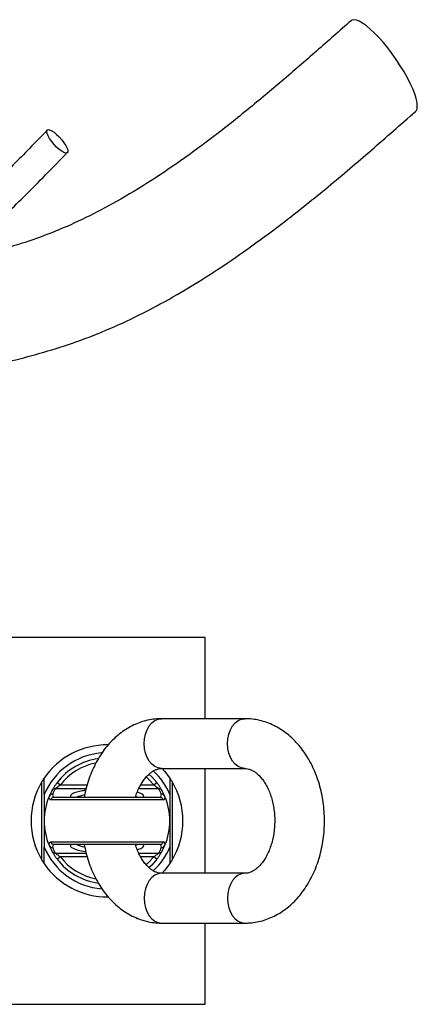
# Model space of a CAD drawing. Header units: millimetres. Extents: x 349 to 3491, y 932 to 2695.
# Tile 12 of 12: x 3339 to 3491, y 1775 to 2151. Entities that reach past the tile are written whole.
import ezdxf

# ---------------------------------------------------------------- set-up
doc = ezdxf.new("R2010")
doc.units = ezdxf.units.MM

msp = doc.modelspace()

# ---------------------------------------------------------------- linework, layer by layer
at = {"color": 7, "linetype": 'Continuous', "lineweight": 25}
for p, q in [((3410.08, 1915.01), (3335.08, 1915.01)), ((3410.08, 1884.01), (3410.08, 1915.01)), ((3425.26, 1884.01), (3393.44, 1884.01)), ((3393.44, 1865.01), (3425.26, 1865.01)), ((3410.08, 1825.01), (3410.08, 1865.01)), ((3347.75, 1830.02), (3347.75, 1859.99)), ((3397.41, 1859.99), (3397.41, 1830.02)), ((3353.57, 1859.66), (3354.76, 1858.74)), ((3390.4, 1858.74), (3391.59, 1859.66)), ((3348.58, 1855.01), (3348.58, 1845.01)), ((3394.17, 1853.01), (3350.99, 1853.01)), ((3352.38, 1854.01), (3392.77, 1854.01)), ((3396.58, 1855.01), (3396.58, 1845.01)), ((3348.58, 1845.01), (3348.58, 1835.01)), ((3396.58, 1845.01), (3396.58, 1835.01)), ((3350.99, 1837.01), (3394.17, 1837.01)), ((3392.77, 1836.01), (3352.38, 1836.01)), ((3354.76, 1831.27), (3353.57, 1830.35)), ((3391.59, 1830.35), (3390.4, 1831.27)), ((3425.26, 1825.01), (3393.44, 1825.01)), ((3393.44, 1806.01), (3425.26, 1806.01)), ((3410.08, 1775.01), (3410.08, 1806.01)), ((3335.08, 1775.01), (3410.08, 1775.01))]:
    msp.add_line(p, q, dxfattribs=at)
at = {"color": 1, "linetype": 'Continuous', "lineweight": 25}
for p, q in [((3364.61, 1857.27), (3352.83, 1857.27)), ((3354.76, 1858.74), (3365.01, 1858.74)), ((3392.32, 1857.27), (3384.67, 1857.27)), ((3385.41, 1858.74), (3390.4, 1858.74)), ((3352.83, 1832.74), (3364.59, 1832.74)), ((3365.02, 1831.27), (3354.76, 1831.27)), ((3384.66, 1832.74), (3392.32, 1832.74)), ((3390.4, 1831.27), (3385.42, 1831.27))]:
    msp.add_line(p, q, dxfattribs=at)
at = {"color": 7, "linetype": 'Continuous', "lineweight": 25, "flags": 128}
for points in [[(3490.37, 2115.74), (3490.61, 2116), (3490.94, 2116.77), (3491.05, 2117.81), (3490.94, 2119.11), (3490.61, 2120.65), (3490.06, 2122.41), (3489.31, 2124.34), (3488.37, 2126.43), (3487.25, 2128.62), (3485.98, 2130.9), (3484.56, 2133.21), (3483.04, 2135.52), (3481.44, 2137.79), (3479.77, 2139.97), (3478.08, 2142.04), (3476.38, 2143.95), (3474.72, 2145.68), (3473.11, 2147.19), (3471.59, 2148.46), (3470.18, 2149.47), (3468.9, 2150.19), (3467.78, 2150.63), (3466.84, 2150.76), (3466.09, 2150.59), (3465.78, 2150.38)], [(3349.59, 2108.08), (3349.71, 2108.57), (3350.08, 2108.79), (3350.67, 2108.73), (3351.45, 2108.39), (3352.35, 2107.8), (3353.34, 2107), (3354.34, 2106.02), (3355.29, 2104.94), (3356.14, 2103.82), (3356.83, 2102.74), (3357.31, 2101.75), (3357.56, 2100.93), (3357.56, 2100.32), (3357.31, 2099.96), (3356.83, 2099.88), (3356.14, 2100.08), (3355.29, 2100.54), (3354.34, 2101.25), (3353.34, 2102.15), (3352.35, 2103.18), (3351.45, 2104.29), (3350.67, 2105.4), (3350.08, 2106.45), (3349.71, 2107.36), (3349.59, 2108.08)], [(3393.49, 1865.1), (3394.56, 1863.92), (3396.58, 1861.28)], [(3388.61, 1862.86), (3389.66, 1861.86), (3391.59, 1859.66)], [(3391.59, 1830.35), (3389.66, 1828.15), (3388.63, 1827.16)], [(3396.58, 1828.73), (3394.56, 1826.09), (3393.5, 1824.92)]]:
    msp.add_lwpolyline(points, dxfattribs=at)
at = {"color": 1, "linetype": 'Continuous', "lineweight": 25, "flags": 128}
for points in [[(3393.44, 1865.01), (3392.13, 1865.19), (3390.87, 1865.73), (3389.7, 1866.61), (3388.69, 1867.79), (3387.85, 1869.23), (3387.23, 1870.87), (3386.85, 1872.65), (3386.72, 1874.51), (3386.85, 1876.36), (3387.23, 1878.14), (3387.85, 1879.78), (3388.69, 1881.22), (3389.7, 1882.4), (3390.87, 1883.28), (3392.13, 1883.82), (3393.44, 1884.01)], [(3425.26, 1865.01), (3423.95, 1865.19), (3422.69, 1865.73), (3421.52, 1866.61), (3420.51, 1867.79), (3419.67, 1869.23), (3419.05, 1870.87), (3418.67, 1872.65), (3418.54, 1874.51), (3418.67, 1876.36), (3419.05, 1878.14), (3419.67, 1879.78), (3420.51, 1881.22), (3421.52, 1882.4), (3422.69, 1883.28), (3423.95, 1883.82), (3425.25, 1884.01)], [(3390.4, 1858.74), (3388.46, 1860.95), (3387.57, 1861.78)], [(3387.57, 1828.23), (3388.46, 1829.07), (3390.4, 1831.27)], [(3393.44, 1825.01), (3392.13, 1824.82), (3390.87, 1824.28), (3389.7, 1823.4), (3388.69, 1822.22), (3387.85, 1820.78), (3387.23, 1819.14), (3386.85, 1817.36), (3386.72, 1815.51), (3386.85, 1813.65), (3387.23, 1811.87), (3387.85, 1810.23), (3388.69, 1808.79), (3389.7, 1807.61), (3390.87, 1806.73), (3392.13, 1806.19), (3393.44, 1806.01), (3393.44, 1806.01)], [(3425.26, 1825.01), (3423.95, 1824.82), (3422.69, 1824.28), (3421.52, 1823.4), (3420.51, 1822.22), (3419.67, 1820.78), (3419.05, 1819.14), (3418.67, 1817.36), (3418.54, 1815.51), (3418.67, 1813.65), (3419.05, 1811.87), (3419.67, 1810.23), (3420.51, 1808.79), (3421.52, 1807.61), (3422.69, 1806.73), (3423.95, 1806.19), (3425.25, 1806.01)]]:
    msp.add_lwpolyline(points, dxfattribs=at)
at = {"color": 7, "linetype": 'Continuous', "lineweight": 25}
for centre, radius, start, end in [((3372.58, 1845.01), 29, 89.3636, 145.8516), ((3372.58, 1845.01), 26, 94.5141, 157.3801), ((3372.58, 1845.01), 24, 98.0343, 142.3738), ((3372.58, 1845.01), 26, 22.6199, 47.1451), ((3372.58, 1845.01), 29, 148.8902, 211.1098), ((3372.58, 1845.01), 29, 328.8902, 31.1098), ((3372.58, 1845.01), 24, 151.339, 157.1539), ((3352.8, 1855.81), 1.46, 88.4964, 151.0501), ((3372.58, 1846.48), 22.5, 151.339, 157.1539), ((3372.58, 1846.48), 22.5, 22.8461, 28.661), ((3392.36, 1855.81), 1.46, 28.9499, 91.5036), ((3372.58, 1845.01), 24, 22.8461, 28.661), ((3372.58, 1845.01), 24, 157.1539, 202.8461), ((3351.54, 1853.99), 1.13, 162.7903, 240.9577), ((3351.81, 1853.75), 1.47, 88.7254, 156.827), ((3352.83, 1854.9), 1.04, 162.3254, 239.69), ((3392.32, 1854.9), 1.04, 300.31, 17.6746), ((3393.34, 1853.75), 1.47, 23.173, 91.2746), ((3393.62, 1853.99), 1.13, 299.0423, 17.2097), ((3372.58, 1845.01), 24, 337.1539, 22.8461), ((3372.58, 1845.01), 26, 202.6199, 265.5749), ((3351.54, 1836.02), 1.13, 119.0423, 197.2097), ((3351.81, 1836.26), 1.47, 203.173, 271.2746), ((3372.58, 1845.01), 24, 202.8461, 208.661), ((3352.83, 1835.11), 1.04, 120.31, 197.6746), ((3372.58, 1843.53), 22.5, 202.8461, 208.661), ((3372.58, 1845.01), 26, 312.8133, 337.3801), ((3372.58, 1843.53), 22.5, 331.339, 337.1539), ((3392.32, 1835.11), 1.04, 342.3254, 59.69), ((3393.34, 1836.26), 1.47, 268.7254, 336.827), ((3372.58, 1845.01), 24, 331.339, 337.1539), ((3393.62, 1836.02), 1.13, 342.7903, 60.9577), ((3352.8, 1834.2), 1.46, 208.9499, 271.5036), ((3372.58, 1845.01), 24, 217.6262, 261.844), ((3392.36, 1834.2), 1.46, 268.4964, 331.0501), ((3372.58, 1845.01), 29, 214.1484, 270.6498)]:
    msp.add_arc(centre, radius, start, end, dxfattribs=at)
at = {"color": 1, "linetype": 'Continuous', "lineweight": 25}
for start, end in [(101.185, 142.3738), (217.6262, 259.0088)]:
    msp.add_arc((3372.58, 1845.01), 22.5, start, end, dxfattribs=at)
for centre, major_axis, ratio, start_param, end_param in [((3372.58, 1854.44), (14, 0), 0.194444, 2.359494, 3.30038), ((3372.58, 1852.96), (12.5, 0), 0.217778, 2.332936, 2.748801), ((3372.58, 1852.96), (12.5, 0), 0.217778, 0.392792, 0.504312), ((3372.58, 1854.44), (14, 0), 0.194444, 6.124398, 6.87124), ((3372.58, 1835.57), (14, 0), 0.194444, 2.982805, 4.08309), ((3372.58, 1837.05), (12.5, 0), 0.217778, 3.534384, 3.966296), ((3372.58, 1837.05), (12.5, 0), 0.217778, 5.798226, 5.890394), ((3372.58, 1835.57), (14, 0), 0.194444, 5.695642, 6.441973)]:
    msp.add_ellipse(centre, major_axis=major_axis, ratio=ratio, start_param=start_param, end_param=end_param, dxfattribs=at)
at = {"color": 7, "linetype": 'Continuous', "lineweight": 25}
msp.add_ellipse((3372.58, 1854.44), major_axis=(14, 0), ratio=0.194444, start_param=2.198575, end_param=2.359494, dxfattribs=at)
for points, knots in [([(3465.78, 2150.38), (3461.36, 2146.49), (3452.63, 2138.79), (3439.56, 2127.47), (3426.63, 2116.64), (3413.75, 2106.41), (3400.87, 2096.9), (3387.9, 2088.19), (3375.34, 2080.71), (3363.24, 2074.45), (3351.64, 2069.37), (3339.92, 2065.18), (3327.98, 2061.9), (3319.23, 2059.96), (3314.44, 2059.23), (3313.77, 2059.13)], [0, 0, 0, 0, 0.099761, 0.197441, 0.292618, 0.385025, 0.474683, 0.561743, 0.646264, 0.71788, 0.787169, 0.854644, 0.921519, 0.988919, 1, 1, 1, 1]), ([(3278.08, 2012.12), (3280.95, 2012.39), (3286.89, 2012.95), (3296.12, 2013.9), (3305.97, 2015.07), (3316.52, 2016.6), (3327.71, 2018.64), (3339.5, 2021.33), (3351.76, 2024.74), (3364.34, 2028.97), (3377.1, 2034.22), (3389.88, 2040.48), (3402.65, 2047.68), (3415.37, 2055.69), (3428.03, 2064.42), (3441.99, 2074.83), (3457.2, 2087.04), (3473.74, 2101.11), (3484.76, 2110.81), (3490.37, 2115.74)], [0, 0, 0, 0, 0.0350333, 0.0724909, 0.1125812, 0.1556051, 0.2019823, 0.2509511, 0.3029118, 0.3573036, 0.4135043, 0.4724231, 0.5331298, 0.5956009, 0.659785, 0.7256379, 0.8142251, 0.9055076, 1, 1, 1, 1]), ([(3349.77, 2108.63), (3347.5, 2106.28), (3343.19, 2101.83), (3337.03, 2095.56), (3331.51, 2090.07), (3326.91, 2085.64), (3323.17, 2082.15), (3320.23, 2079.46), (3317.61, 2077.14), (3314.87, 2074.77), (3311.63, 2072.05), (3307.58, 2068.81), (3302.77, 2065.18), (3297.56, 2061.57), (3292.03, 2058.07), (3286.25, 2054.78), (3279.78, 2051.6), (3273.66, 2049.01), (3269.6, 2047.76), (3268.03, 2047.28)], [0, 0, 0, 0, 0.096193, 0.182401, 0.258583, 0.32476, 0.369772, 0.408666, 0.441468, 0.472196, 0.514497, 0.564868, 0.623222, 0.689484, 0.748158, 0.811787, 0.880312, 0.953772, 1, 1, 1, 1]), ([(3268, 2035.26), (3270.79, 2036.09), (3276.41, 2037.76), (3284.23, 2041.02), (3291.28, 2044.48), (3296.99, 2047.7), (3301.57, 2050.52), (3305.16, 2052.89), (3308.22, 2055.01), (3310.91, 2056.96), (3314, 2059.27), (3317.9, 2062.34), (3322.86, 2066.47), (3328.53, 2071.47), (3334.86, 2077.35), (3341.82, 2084.12), (3349.41, 2091.78), (3354.66, 2097.2), (3357.41, 2100.04)], [0, 0, 0, 0, 0.075997, 0.152795, 0.221925, 0.28324, 0.326589, 0.364842, 0.39805, 0.426277, 0.45372, 0.50161, 0.559707, 0.627912, 0.706081, 0.794117, 0.892056, 1, 1, 1, 1]), ([(3393.44, 1884.01), (3392.82, 1883.99), (3391.27, 1883.96), (3388.82, 1883.61), (3386.13, 1882.94), (3383.5, 1881.96), (3380.96, 1880.69), (3378.52, 1879.14), (3376.2, 1877.3), (3374.02, 1875.2), (3371.99, 1872.85), (3370.13, 1870.25), (3368.46, 1867.45), (3367, 1864.45), (3365.75, 1861.29), (3364.74, 1858), (3364.14, 1855.55), (3363.92, 1854.2), (3363.89, 1854.01)], [0, 0, 0, 0, 0.043346, 0.107585, 0.171815, 0.236298, 0.301283, 0.366964, 0.433473, 0.500854, 0.569069, 0.638007, 0.707511, 0.777409, 0.847549, 0.91781, 0.988101, 1, 1, 1, 1]), ([(3425.26, 1806.01), (3425.88, 1806.02), (3427.42, 1806.05), (3429.87, 1806.4), (3432.57, 1807.07), (3435.19, 1808.05), (3437.73, 1809.32), (3440.17, 1810.87), (3442.49, 1812.71), (3444.68, 1814.81), (3446.71, 1817.16), (3448.56, 1819.76), (3450.23, 1822.56), (3451.7, 1825.56), (3452.94, 1828.72), (3453.96, 1832.01), (3454.74, 1835.41), (3455.29, 1838.88), (3455.59, 1842.4), (3455.65, 1845.95), (3455.46, 1849.49), (3455.03, 1852.99), (3454.35, 1856.44), (3453.43, 1859.81), (3452.28, 1863.06), (3450.89, 1866.18), (3449.27, 1869.13), (3447.44, 1871.88), (3445.41, 1874.41), (3443.18, 1876.68), (3440.8, 1878.68), (3438.28, 1880.38), (3435.65, 1881.76), (3432.93, 1882.83), (3430.17, 1883.56), (3427.6, 1883.94), (3425.96, 1883.99), (3425.26, 1884.01)], [0, 0, 0, 0, 0.018361, 0.045573, 0.072781, 0.100096, 0.127624, 0.155447, 0.18362, 0.212163, 0.241059, 0.270261, 0.299703, 0.329312, 0.359023, 0.388786, 0.418562, 0.448339, 0.478118, 0.507907, 0.537719, 0.567565, 0.597459, 0.627412, 0.657431, 0.687511, 0.717627, 0.747726, 0.77774, 0.80758, 0.837152, 0.866369, 0.895175, 0.923551, 0.951524, 0.979157, 1, 1, 1, 1]), ([(3383.42, 1854.01), (3383.51, 1854.32), (3383.82, 1855.36), (3384.49, 1856.99), (3385.42, 1858.83), (3386.45, 1860.44), (3387.53, 1861.8), (3388.64, 1862.91), (3389.74, 1863.77), (3390.82, 1864.4), (3391.86, 1864.8), (3392.71, 1864.98), (3393.24, 1865), (3393.44, 1865.01)], [0, 0, 0, 0, 0.040386, 0.136116, 0.231377, 0.326311, 0.421217, 0.516528, 0.613144, 0.71255, 0.817191, 0.931161, 1, 1, 1, 1]), ([(3425.26, 1865.01), (3425.39, 1865), (3425.88, 1864.99), (3426.69, 1864.84), (3427.76, 1864.45), (3428.82, 1863.86), (3429.93, 1863.02), (3431.06, 1861.93), (3432.18, 1860.54), (3433.22, 1858.92), (3434.17, 1857.08), (3434.99, 1855.04), (3435.66, 1852.84), (3436.17, 1850.5), (3436.5, 1848.07), (3436.64, 1845.58), (3436.59, 1843.08), (3436.35, 1840.62), (3435.92, 1838.23), (3435.32, 1835.96), (3434.56, 1833.85), (3433.68, 1831.92), (3432.68, 1830.22), (3431.62, 1828.75), (3430.52, 1827.53), (3429.41, 1826.57), (3428.32, 1825.85), (3427.27, 1825.36), (3426.25, 1825.06), (3425.6, 1825.02), (3425.26, 1825.01)], [0, 0, 0, 0, 0.017181, 0.062139, 0.101414, 0.137691, 0.172273, 0.208942, 0.244632, 0.279886, 0.315024, 0.350174, 0.385415, 0.420777, 0.456249, 0.491799, 0.527379, 0.562931, 0.59839, 0.63371, 0.668859, 0.703829, 0.738651, 0.773414, 0.808241, 0.843387, 0.879296, 0.916692, 0.956783, 1, 1, 1, 1]), ([(3347.75, 1859.99), (3347.84, 1860.14), (3347.93, 1860.29), (3348.11, 1860.57), (3348.19, 1860.7), (3348.35, 1860.95), (3348.43, 1861.06), (3348.54, 1861.23), (3348.58, 1861.28), (3348.58, 1861.28)], [0, 0, 0, 0, 0.25, 0.25, 0.5, 0.5, 0.75, 0.75, 1, 1, 1, 1]), ([(3396.58, 1861.28), (3396.58, 1861.28), (3396.59, 1861.27), (3396.62, 1861.22), (3396.64, 1861.19), (3396.7, 1861.11), (3396.73, 1861.06), (3396.8, 1860.95), (3396.84, 1860.89), (3396.96, 1860.71), (3397.05, 1860.57), (3397.22, 1860.29), (3397.32, 1860.14), (3397.41, 1859.99)], [0, 0, 0, 0, 0.125, 0.125, 0.25, 0.25, 0.375, 0.375, 0.5, 0.5, 0.75, 0.75, 1, 1, 1, 1]), ([(3353.57, 1859.66), (3353.32, 1859.34), (3353.08, 1859.01), (3352.64, 1858.37), (3352.43, 1858.05), (3352.16, 1857.62), (3352.07, 1857.47), (3351.91, 1857.21), (3351.84, 1857.09), (3351.72, 1856.87), (3351.66, 1856.77), (3351.57, 1856.62), (3351.54, 1856.56), (3351.52, 1856.52)], [0, 0, 0, 0, 0.25, 0.25, 0.5, 0.5, 0.625, 0.625, 0.75, 0.75, 0.875, 0.875, 1, 1, 1, 1]), ([(3352.83, 1857.27), (3352.86, 1857.29), (3352.9, 1857.33), (3353, 1857.42), (3353.06, 1857.47), (3353.26, 1857.65), (3353.43, 1857.78), (3353.78, 1858.06), (3353.97, 1858.2), (3354.35, 1858.47), (3354.55, 1858.61), (3354.76, 1858.74)], [0, 0, 0, 0, 0.125, 0.125, 0.25, 0.25, 0.5, 0.5, 0.75, 0.75, 1, 1, 1, 1]), ([(3390.4, 1858.74), (3390.6, 1858.61), (3390.8, 1858.48), (3391.18, 1858.2), (3391.37, 1858.06), (3391.72, 1857.78), (3391.89, 1857.65), (3392.09, 1857.47), (3392.16, 1857.42), (3392.26, 1857.33), (3392.3, 1857.29), (3392.32, 1857.27)], [0, 0, 0, 0, 0.25, 0.25, 0.5, 0.5, 0.75, 0.75, 0.875, 0.875, 1, 1, 1, 1]), ([(3393.64, 1856.52), (3393.61, 1856.56), (3393.58, 1856.62), (3393.49, 1856.78), (3393.44, 1856.87), (3393.31, 1857.09), (3393.24, 1857.21), (3393.08, 1857.48), (3393, 1857.62), (3392.81, 1857.91), (3392.71, 1858.06), (3392.51, 1858.38), (3392.4, 1858.54), (3392.07, 1859.02), (3391.83, 1859.34), (3391.59, 1859.66)], [0, 0, 0, 0, 0.125, 0.125, 0.25, 0.25, 0.375, 0.375, 0.5, 0.5, 0.625, 0.625, 0.75, 0.75, 1, 1, 1, 1]), ([(3352.31, 1854), (3352.16, 1854), (3352.02, 1853.97), (3351.75, 1853.87), (3351.62, 1853.8), (3351.39, 1853.62), (3351.29, 1853.51), (3351.11, 1853.28), (3351.04, 1853.14), (3350.99, 1853.01)], [0, 0, 0, 0, 0.25, 0.25, 0.5, 0.5, 0.75, 0.75, 1, 1, 1, 1]), ([(3392.85, 1854), (3392.99, 1854), (3393.13, 1853.97), (3393.4, 1853.87), (3393.53, 1853.8), (3393.76, 1853.62), (3393.87, 1853.51), (3394.04, 1853.28), (3394.11, 1853.14), (3394.17, 1853.01)], [0, 0, 0, 0, 0.25, 0.25, 0.5, 0.5, 0.75, 0.75, 1, 1, 1, 1]), ([(3352.31, 1836.01), (3352.16, 1836.01), (3352.02, 1836.04), (3351.75, 1836.14), (3351.62, 1836.21), (3351.39, 1836.39), (3351.29, 1836.5), (3351.11, 1836.73), (3351.04, 1836.87), (3350.99, 1837.01)], [0, 0, 0, 0, 0.25, 0.25, 0.5, 0.5, 0.75, 0.75, 1, 1, 1, 1]), ([(3363.89, 1836.01), (3364.09, 1834.98), (3364.51, 1832.81), (3365.46, 1829.59), (3366.65, 1826.36), (3368.09, 1823.27), (3369.74, 1820.36), (3371.61, 1817.64), (3373.68, 1815.16), (3375.94, 1812.94), (3378.35, 1810.99), (3380.89, 1809.35), (3383.54, 1808.03), (3386.27, 1807.02), (3389.04, 1806.35), (3391.44, 1806.04), (3392.9, 1806.02), (3393.44, 1806.01)], [0, 0, 0, 0, 0.062726, 0.133468, 0.204364, 0.275398, 0.346496, 0.41753, 0.488326, 0.558671, 0.628342, 0.697146, 0.764961, 0.831768, 0.897644, 0.962753, 1, 1, 1, 1]), ([(3393.44, 1825.01), (3393.3, 1825.01), (3392.82, 1825.02), (3392, 1825.17), (3390.93, 1825.56), (3389.87, 1826.15), (3388.77, 1826.99), (3387.64, 1828.08), (3386.52, 1829.47), (3385.47, 1831.09), (3384.53, 1832.94), (3383.84, 1834.59), (3383.52, 1835.67), (3383.42, 1836.01)], [0, 0, 0, 0, 0.0468969, 0.1696093, 0.2768116, 0.3758293, 0.4702208, 0.5703099, 0.667726, 0.7639538, 0.8598618, 0.955805, 1, 1, 1, 1]), ([(3392.85, 1836.01), (3392.99, 1836.01), (3393.13, 1836.04), (3393.4, 1836.14), (3393.53, 1836.21), (3393.76, 1836.39), (3393.87, 1836.5), (3394.04, 1836.73), (3394.11, 1836.87), (3394.17, 1837.01)], [0, 0, 0, 0, 0.25, 0.25, 0.5, 0.5, 0.75, 0.75, 1, 1, 1, 1]), ([(3348.58, 1828.73), (3348.58, 1828.73), (3348.57, 1828.74), (3348.54, 1828.79), (3348.51, 1828.82), (3348.46, 1828.9), (3348.43, 1828.95), (3348.35, 1829.06), (3348.32, 1829.12), (3348.19, 1829.3), (3348.11, 1829.44), (3347.93, 1829.72), (3347.84, 1829.87), (3347.75, 1830.02)], [0, 0, 0, 0, 0.125, 0.125, 0.25, 0.25, 0.375, 0.375, 0.5, 0.5, 0.75, 0.75, 1, 1, 1, 1]), ([(3351.52, 1833.49), (3351.54, 1833.45), (3351.57, 1833.39), (3351.66, 1833.23), (3351.72, 1833.14), (3351.84, 1832.92), (3351.91, 1832.8), (3352.07, 1832.53), (3352.16, 1832.39), (3352.34, 1832.1), (3352.44, 1831.95), (3352.65, 1831.63), (3352.76, 1831.47), (3353.09, 1830.99), (3353.32, 1830.67), (3353.57, 1830.35)], [0, 0, 0, 0, 0.125, 0.125, 0.25, 0.25, 0.375, 0.375, 0.5, 0.5, 0.625, 0.625, 0.75, 0.75, 1, 1, 1, 1]), ([(3354.76, 1831.27), (3354.55, 1831.4), (3354.36, 1831.53), (3353.97, 1831.81), (3353.78, 1831.95), (3353.43, 1832.23), (3353.27, 1832.36), (3353.06, 1832.54), (3353, 1832.59), (3352.9, 1832.68), (3352.86, 1832.72), (3352.83, 1832.74)], [0, 0, 0, 0, 0.25, 0.25, 0.5, 0.5, 0.75, 0.75, 0.875, 0.875, 1, 1, 1, 1]), ([(3392.32, 1832.74), (3392.3, 1832.72), (3392.26, 1832.68), (3392.16, 1832.59), (3392.09, 1832.54), (3391.89, 1832.36), (3391.73, 1832.23), (3391.38, 1831.95), (3391.19, 1831.81), (3390.8, 1831.54), (3390.6, 1831.4), (3390.4, 1831.27)], [0, 0, 0, 0, 0.125, 0.125, 0.25, 0.25, 0.5, 0.5, 0.75, 0.75, 1, 1, 1, 1]), ([(3391.59, 1830.35), (3391.83, 1830.67), (3392.07, 1831), (3392.51, 1831.64), (3392.72, 1831.96), (3393, 1832.39), (3393.08, 1832.54), (3393.24, 1832.8), (3393.31, 1832.92), (3393.44, 1833.14), (3393.49, 1833.24), (3393.58, 1833.39), (3393.61, 1833.45), (3393.64, 1833.49)], [0, 0, 0, 0, 0.25, 0.25, 0.5, 0.5, 0.625, 0.625, 0.75, 0.75, 0.875, 0.875, 1, 1, 1, 1]), ([(3397.41, 1830.02), (3397.32, 1829.87), (3397.23, 1829.72), (3397.05, 1829.44), (3396.96, 1829.31), (3396.8, 1829.06), (3396.73, 1828.95), (3396.61, 1828.78), (3396.58, 1828.73), (3396.58, 1828.73)], [0, 0, 0, 0, 0.25, 0.25, 0.5, 0.5, 0.75, 0.75, 1, 1, 1, 1])]:
    msp.add_open_spline(points, degree=3, knots=knots, dxfattribs=at)
for points in [[(3348.58, 1855.01), (3348.58, 1857.19), (3348.58, 1859.27), (3348.58, 1861.28)], [(3396.58, 1861.28), (3396.58, 1859.26), (3396.58, 1857.18), (3396.58, 1855.01)], [(3352.31, 1854), (3352.33, 1854), (3352.36, 1854.01), (3352.38, 1854.01)], [(3392.77, 1854.01), (3392.8, 1854.01), (3392.82, 1854), (3392.85, 1854)], [(3348.58, 1828.73), (3348.58, 1830.75), (3348.58, 1832.83), (3348.58, 1835.01)], [(3352.38, 1836.01), (3352.36, 1836.01), (3352.33, 1836.01), (3352.31, 1836.01)], [(3392.85, 1836.01), (3392.82, 1836.01), (3392.8, 1836.01), (3392.77, 1836.01)], [(3396.58, 1835.01), (3396.58, 1832.82), (3396.58, 1830.74), (3396.58, 1828.73)]]:
    msp.add_open_spline(points, degree=3, dxfattribs=at)

doc.saveas('drawing.dxf')
